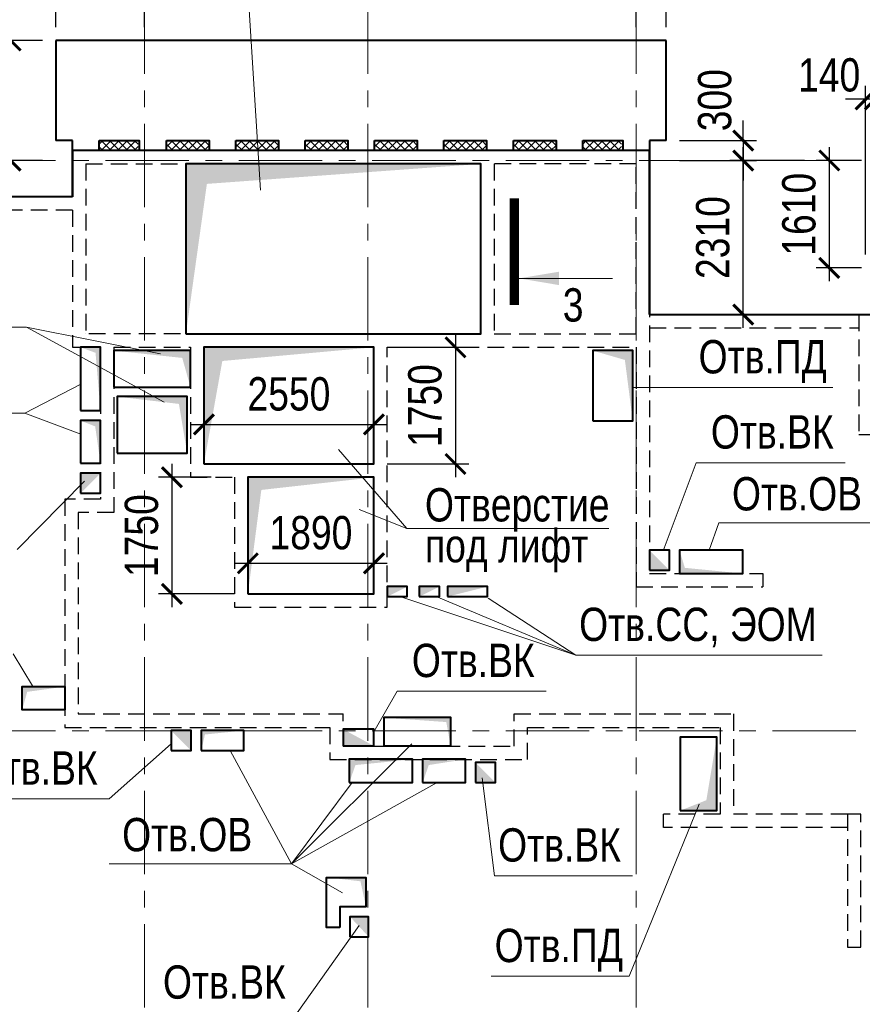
# Model space of a CAD drawing. Header units: inches. Extents: x -8638239 to -8523853, y 3840912 to 4564380.
# Tile 86 of 106: x -8596703 to -8584071, y 4450073 to 4464840. Entities that reach past the tile are written whole.
import ezdxf
from ezdxf.enums import TextEntityAlignment as Align

# ---------------------------------------------------------------- set-up
doc = ezdxf.new("R2010")
doc.units = ezdxf.units.IN
doc.header["$LTSCALE"] = 1000
doc.header["$MEASUREMENT"] = 0
doc.linetypes.add('CENTER', pattern=[2, 1.25, -0.25, 0.25, -0.25])
doc.linetypes.add('HIDDEN', pattern=[0.375, 0.25, -0.125])
for name, color, linetype, lineweight in [('СК-040-С(тены)', 12, 'HIDDEN', 25), ('СК-043-С-ПИЛОНЫ', 5, 'HIDDEN', 25), ('СК-050-П(литы перекрытия)', 3, 'Continuous', 40), ('СК-051-1-П-ОТВЕРСТИЯ ОВ ДУ', 5, 'Continuous', 40), ('СК-051-2-П-ОТВЕРСТИЯ ВК', 1, 'Continuous', 40), ('СК-051-4-П-ОТВЕРСТИЯ ЭО', 2, 'Continuous', 40), ('СК-052-П-БАЛКИ', 1, 'HIDDEN', 30), ('СК-100-О(си)', 7, 'CENTER', 15), ('СК-110-О-РАЗМЕРЫ', 7, 'Continuous', 15), ('СК-300-Р(азмеры)', 7, 'Continuous', 20), ('СК-400-Т(екст)', 7, 'Continuous', 20), ('СК-451-1-Т-ОТВ ОВ ДУ', 5, 'Continuous', 20), ('СК-451-2-Т-ОТВ ВК', 1, 'Continuous', 20), ('СК-451-3-Т-ОТВ ЭО', 2, 'Continuous', 20), ('СК-500-С(ечения)', 5, 'Continuous', 40), ('СК-600-Ш(триховка)', 250, 'Continuous', 13)]:
    doc.layers.add(name, color=color, linetype=linetype, lineweight=lineweight)
doc.styles.add('ARIAL_annotative', font='arial.ttf', dxfattribs={"width": 0.8, "height": 2.5})
doc.styles.add('RUSS', font='arial.ttf', dxfattribs={"width": 0.8})
doc.dimstyles.new('100-200', dxfattribs={"dimscale": 0, "dimtxt": 500, "dimasz": 300, "dimexe": 200, "dimexo": 200, "dimgap": 200, "dimtad": 1, "dimdec": 0, "dimzin": 0, "dimdsep": 46, "dimtxsty": 'RUSS', "dimblk": 'ARCHTICK', "dimcen": 0.096, "dimdle": 200, "dimclrd": 7, "dimclre": 7, "dimclrt": 256, "dimadec": 0, "dimazin": 0, "dimtfac": 1, "dimtdec": 0, "dimtmove": 2, "dimatfit": 3, "dimldrblk": 'OBLIQUE', "dimfxl": 1, "dimtolj": 1, "dimtzin": 0, "dimarcsym": 0})

# ---------------------------------------------------------------- blocks, each defined once
blk = doc.blocks.new('оси')
at = {"layer": 'СК-100-О(си)'}
for p, q in [((-36100.2, 18534.9), (-36100.2, -7257.5)), ((-32750.1, 18534.9), (-32750.1, -7257.5)), ((-28729.8, 18534.9), (-28729.8, -7257.5)), ((-46685.3, 15985), (5846.2, 15985)), ((-46685.3, 7435), (5846.2, 7435))]:
    blk.add_line(p, q, dxfattribs=at)
blk = doc.blocks.new('A$C858fb3ef')
at = {"layer": 'СК-300-Р(азмеры)'}
blk.add_blockref('оси', (0, 0), dxfattribs=at)
blk = doc.blocks.new('A$C573b34c5')
blk.add_blockref('A$C858fb3ef', (0, 0))
blk = doc.blocks.new('A$Cc2edbf5f_4эт')
at = {"layer": 'СК-040-С(тены)'}
for p, q in [((13060, 15935), (13060, 13385)), ((15190, 15935), (13060, 15935)), ((15190, 13385), (15190, 15935)), ((13060, 13385), (15190, 13385)), ((7360, 13185), (7360, 10705)), ((15190, 13185), (15190, 9590)), ((6975, 10705), (6825, 10705)), ((6825, 10705), (6825, 7685)), ((7360, 10705), (6975, 10705)), ((6975, 10705), (6975, 10705)), ((17090, 9790), (17090, 9590)), ((15190, 9590), (17090, 9590)), ((6826, 7685), (10800, 7685)), ((10800, 7205), (10800, 7685)), ((13360, 7205), (13360, 7685)), ((13360, 7685), (16650, 7685)), ((16650, 7685), (16650, 6185)), ((13560, 7005), (13560, 7485)), ((13560, 7485), (16450, 7485)), ((16450, 7485), (16450, 6185)), ((10800, 7205), (13360, 7205)), ((10600, 7005), (13560, 7005)), ((16450, 6185), (15600, 6185)), ((15600, 5985), (15600, 6185)), ((18360, 6185), (16650, 6185)), ((18360, 5985), (15600, 5985))]:
    blk.add_line(p, q, dxfattribs=at)
for points in [[(6740, 16135), (15390, 16135), (15390, 9790), (17090, 9790)], [(6740, 16135), (6740, 15441)], [(6940, 15935), (6940, 13385), (6940, 13385), (6940, 13385)], [(6940, 15935), (12860, 15935), (12860, 13385), (6940, 13385)], [(6740, 15241), (5320, 15241), (5320, 15441), (6740, 15441)], [(6740, 15241), (6740, 13185), (7160, 13185), (7160, 10905), (6775, 10905), (6775, 10905), (6625, 10905), (6625, 7485), (10600, 7485), (10600, 7005)], [(7360, 13185), (8510, 13185), (8510, 11235), (9170, 11235)], [(8710, 11435), (8710, 13185), (11260, 13185), (11260, 11435)], [(9170, 11235), (9170, 9285), (11460, 9285), (11460, 13185)], [(11460, 13185), (15190, 13185)], [(11260, 11435), (8710, 11435)], [(9370, 11235), (9370, 9485), (11260, 9485), (11260, 11235), (9370, 11235)]]:
    blk.add_lwpolyline(points, dxfattribs=at)
at = {"layer": 'СК-043-С-ПИЛОНЫ'}
for points in [[(18530, 13675), (18530, 11876), (18730, 11876), (18730, 13675), (18530, 13675)], [(18360, 6185), (18360, 4186), (18560, 4186), (18560, 6185), (18360, 6185)]]:
    blk.add_lwpolyline(points, dxfattribs=at)
blk = doc.blocks.new('_ArchTick')
at = {"color": 0, "linetype": 'ByBlock', "const_width": 0.15}
blk.add_lwpolyline([(-0.5, -0.5), (0.5, 0.5)], dxfattribs=at)
blk = doc.blocks.new('*D353')
at = {"layer": 'Defpoints', "color": 0, "transparency": 16777216}
for p in [(-8593631, 4457977), (-8594420, 4456227), (-8593282, 4456227)]:
    blk.add_point(p, dxfattribs=at)
at = {"layer": 'СК-110-О-РАЗМЕРЫ', "color": 7, "lineweight": -2, "transparency": 16777216}
for p, q in [((-8594420, 4458177), (-8594420, 4456027)), ((-8593831, 4457977), (-8594620, 4457977)), ((-8593482, 4456227), (-8594620, 4456227))]:
    blk.add_line(p, q, dxfattribs=at)
at = {"layer": 'СК-110-О-РАЗМЕРЫ', "color": 7, "lineweight": -2, "transparency": 16777216, "xscale": 300, "yscale": 300, "zscale": 300}
for p, rotation in [((-8594420, 4457977), 90), ((-8594420, 4456227), 270)]:
    blk.add_blockref('_ArchTick', p, dxfattribs=dict(at, rotation=rotation))
at = {"layer": 'СК-110-О-РАЗМЕРЫ', "transparency": 16777216, "insert": (-8594875, 4457102), "char_height": 500, "attachment_point": 5, "rotation": 90, "style": 'RUSS'}
blk.add_mtext('\\A1;1750', dxfattribs=at)
blk = doc.blocks.new('_Oblique')
at = {"color": 0, "linetype": 'ByBlock', "lineweight": -2}
blk.add_line((-0.5, -0.5), (0.5, 0.5), dxfattribs=at)
blk = doc.blocks.new('*D354')
at = {"layer": 'Defpoints', "color": 0, "transparency": 16777216}
for p in [(-8593282, 4457959), (-8591392, 4457960), (-8591392, 4456687)]:
    blk.add_point(p, dxfattribs=at)
at = {"layer": 'СК-110-О-РАЗМЕРЫ', "color": 7, "lineweight": -2, "transparency": 16777216}
for p, q in [((-8593282, 4457759), (-8593282, 4456487)), ((-8591392, 4457760), (-8591392, 4456487)), ((-8593482, 4456687), (-8591192, 4456687))]:
    blk.add_line(p, q, dxfattribs=at)
at = {"layer": 'СК-110-О-РАЗМЕРЫ', "color": 7, "lineweight": -2, "transparency": 16777216, "xscale": 300, "yscale": 300, "zscale": 300, "rotation": 180}
blk.add_blockref('_ArchTick', (-8593282, 4456687), dxfattribs=at)
at = {"layer": 'СК-110-О-РАЗМЕРЫ', "color": 7, "lineweight": -2, "transparency": 16777216, "xscale": 300, "yscale": 300, "zscale": 300}
blk.add_blockref('_ArchTick', (-8591392, 4456687), dxfattribs=at)
at = {"layer": 'СК-110-О-РАЗМЕРЫ', "transparency": 16777216, "insert": (-8592337, 4457143), "char_height": 500, "attachment_point": 5, "style": 'RUSS'}
blk.add_mtext('\\A1;1890', dxfattribs=at)
blk = doc.blocks.new('*D355')
at = {"layer": 'Defpoints', "color": 0, "transparency": 16777216}
for p in [(-8591392, 4459927), (-8591392, 4458177), (-8590171, 4458177)]:
    blk.add_point(p, dxfattribs=at)
at = {"layer": 'СК-110-О-РАЗМЕРЫ', "color": 7, "lineweight": -2, "transparency": 16777216}
for p, q in [((-8590171, 4460127), (-8590171, 4457977)), ((-8591192, 4459927), (-8589971, 4459927)), ((-8591192, 4458177), (-8589971, 4458177))]:
    blk.add_line(p, q, dxfattribs=at)
at = {"layer": 'СК-110-О-РАЗМЕРЫ', "color": 7, "lineweight": -2, "transparency": 16777216, "xscale": 300, "yscale": 300, "zscale": 300}
for p, rotation in [((-8590171, 4459927), 90), ((-8590171, 4458177), 270)]:
    blk.add_blockref('_ArchTick', p, dxfattribs=dict(at, rotation=rotation))
at = {"layer": 'СК-110-О-РАЗМЕРЫ', "transparency": 16777216, "insert": (-8590626, 4459052), "char_height": 500, "attachment_point": 5, "rotation": 90, "style": 'RUSS'}
blk.add_mtext('\\A1;1750', dxfattribs=at)
blk = doc.blocks.new('*D356')
at = {"layer": 'Defpoints', "color": 0, "transparency": 16777216}
for p in [(-8591392, 4458770), (-8593942, 4458032), (-8591392, 4458032)]:
    blk.add_point(p, dxfattribs=at)
at = {"layer": 'СК-110-О-РАЗМЕРЫ', "color": 7, "lineweight": -2, "transparency": 16777216}
for p, q in [((-8593942, 4458232), (-8593942, 4458970)), ((-8591392, 4458232), (-8591392, 4458970)), ((-8594142, 4458770), (-8591192, 4458770))]:
    blk.add_line(p, q, dxfattribs=at)
at = {"layer": 'СК-110-О-РАЗМЕРЫ', "color": 7, "lineweight": -2, "transparency": 16777216, "xscale": 300, "yscale": 300, "zscale": 300, "rotation": 180}
blk.add_blockref('_ArchTick', (-8593942, 4458770), dxfattribs=at)
at = {"layer": 'СК-110-О-РАЗМЕРЫ', "color": 7, "lineweight": -2, "transparency": 16777216, "xscale": 300, "yscale": 300, "zscale": 300}
blk.add_blockref('_ArchTick', (-8591392, 4458770), dxfattribs=at)
at = {"layer": 'СК-110-О-РАЗМЕРЫ', "transparency": 16777216, "insert": (-8592667, 4459225), "char_height": 500, "attachment_point": 5, "style": 'RUSS'}
blk.add_mtext('\\A1;2550', dxfattribs=at)
blk = doc.blocks.new('*D362')
at = {"layer": 'Defpoints', "color": 0, "transparency": 16777216}
for p in [(-8594832, 4465653), (-8596162, 4464527), (-8594832, 4464527)]:
    blk.add_point(p, dxfattribs=at)
at = {"layer": 'СК-110-О-РАЗМЕРЫ', "color": 7, "lineweight": -2, "transparency": 16777216}
for p, q in [((-8596162, 4464727), (-8596162, 4465853)), ((-8594832, 4464727), (-8594832, 4465853)), ((-8596362, 4465653), (-8594632, 4465653))]:
    blk.add_line(p, q, dxfattribs=at)
at = {"layer": 'СК-110-О-РАЗМЕРЫ', "color": 7, "lineweight": -2, "transparency": 16777216, "xscale": 300, "yscale": 300, "zscale": 300, "rotation": 180}
blk.add_blockref('_ArchTick', (-8596162, 4465653), dxfattribs=at)
at = {"layer": 'СК-110-О-РАЗМЕРЫ', "color": 7, "lineweight": -2, "transparency": 16777216, "xscale": 300, "yscale": 300, "zscale": 300}
blk.add_blockref('_ArchTick', (-8594832, 4465653), dxfattribs=at)
at = {"layer": 'СК-110-О-РАЗМЕРЫ', "transparency": 16777216, "insert": (-8595497, 4466408), "char_height": 500, "attachment_point": 5, "style": 'RUSS'}
blk.add_mtext('\\A1;1330', dxfattribs=at)
blk = doc.blocks.new('*D363')
at = {"layer": 'Defpoints', "color": 0, "transparency": 16777216}
for p in [(-8596162, 4464527), (-8596838, 4462727), (-8596162, 4462727)]:
    blk.add_point(p, dxfattribs=at)
at = {"layer": 'СК-110-О-РАЗМЕРЫ', "color": 7, "lineweight": -2, "transparency": 16777216}
for p, q in [((-8596838, 4464727), (-8596838, 4462527)), ((-8596362, 4464527), (-8597038, 4464527)), ((-8596362, 4462727), (-8597038, 4462727))]:
    blk.add_line(p, q, dxfattribs=at)
at = {"layer": 'СК-110-О-РАЗМЕРЫ', "color": 7, "lineweight": -2, "transparency": 16777216, "xscale": 300, "yscale": 300, "zscale": 300}
for p, rotation in [((-8596838, 4464527), 90), ((-8596838, 4462727), 270)]:
    blk.add_blockref('_ArchTick', p, dxfattribs=dict(at, rotation=rotation))
at = {"layer": 'СК-110-О-РАЗМЕРЫ', "transparency": 16777216, "insert": (-8597293, 4463627), "char_height": 500, "attachment_point": 5, "rotation": 90, "style": 'RUSS'}
blk.add_mtext('\\A1;1800', dxfattribs=at)
blk = doc.blocks.new('*D364')
at = {"layer": 'Defpoints', "color": 0, "transparency": 16777216}
for p in [(-8587462, 4465653), (-8587462, 4464527), (-8587012, 4464527)]:
    blk.add_point(p, dxfattribs=at)
at = {"layer": 'СК-110-О-РАЗМЕРЫ', "color": 7, "lineweight": -2, "transparency": 16777216}
for p, q in [((-8587462, 4464727), (-8587462, 4465853)), ((-8587012, 4464727), (-8587012, 4465853)), ((-8586812, 4465653), (-8587662, 4465653))]:
    blk.add_line(p, q, dxfattribs=at)
at = {"layer": 'СК-110-О-РАЗМЕРЫ', "color": 7, "lineweight": -2, "transparency": 16777216, "xscale": 300, "yscale": 300, "zscale": 300, "rotation": 180}
blk.add_blockref('_ArchTick', (-8587462, 4465653), dxfattribs=at)
at = {"layer": 'СК-110-О-РАЗМЕРЫ', "color": 7, "lineweight": -2, "transparency": 16777216, "xscale": 300, "yscale": 300, "zscale": 300}
blk.add_blockref('_ArchTick', (-8587012, 4465653), dxfattribs=at)
at = {"layer": 'СК-110-О-РАЗМЕРЫ', "transparency": 16777216, "insert": (-8587237, 4466408), "char_height": 500, "attachment_point": 5, "style": 'RUSS'}
blk.add_mtext('\\A1;450', dxfattribs=at)
blk = doc.blocks.new('*D365')
at = {"layer": 'Defpoints', "color": 0, "transparency": 16777216}
for p in [(-8585855, 4462727), (-8584738, 4462727), (-8584738, 4460417)]:
    blk.add_point(p, dxfattribs=at)
at = {"layer": 'СК-110-О-РАЗМЕРЫ', "color": 7, "lineweight": -2, "transparency": 16777216}
for p, q in [((-8585855, 4460217), (-8585855, 4462927)), ((-8584938, 4462727), (-8586055, 4462727)), ((-8584938, 4460417), (-8586055, 4460417))]:
    blk.add_line(p, q, dxfattribs=at)
at = {"layer": 'СК-110-О-РАЗМЕРЫ', "color": 7, "lineweight": -2, "transparency": 16777216, "xscale": 300, "yscale": 300, "zscale": 300}
for p, rotation in [((-8585855, 4462727), 90), ((-8585855, 4460417), 270)]:
    blk.add_blockref('_ArchTick', p, dxfattribs=dict(at, rotation=rotation))
at = {"layer": 'СК-110-О-РАЗМЕРЫ', "transparency": 16777216, "insert": (-8586311, 4461572), "char_height": 500, "attachment_point": 5, "rotation": 90, "style": 'RUSS'}
blk.add_mtext('\\A1;2310', dxfattribs=at)
blk = doc.blocks.new('*D366')
at = {"layer": 'Defpoints', "color": 0, "transparency": 16777216}
for p in [(-8584022, 4463646), (-8584022, 4461117), (-8583882, 4461117)]:
    blk.add_point(p, dxfattribs=at)
at = {"layer": 'СК-110-О-РАЗМЕРЫ', "color": 7, "lineweight": -2, "transparency": 16777216}
for p, q in [((-8584022, 4461317), (-8584022, 4463846)), ((-8583882, 4461317), (-8583882, 4463846)), ((-8584022, 4463646), (-8584322, 4463646)), ((-8583882, 4463646), (-8584022, 4463646)), ((-8583882, 4463646), (-8583582, 4463646))]:
    blk.add_line(p, q, dxfattribs=at)
at = {"layer": 'СК-110-О-РАЗМЕРЫ', "color": 7, "lineweight": -2, "transparency": 16777216, "xscale": 300, "yscale": 300, "zscale": 300}
blk.add_blockref('_ArchTick', (-8584022, 4463646), dxfattribs=at)
at = {"layer": 'СК-110-О-РАЗМЕРЫ', "color": 7, "lineweight": -2, "transparency": 16777216, "xscale": 300, "yscale": 300, "zscale": 300, "rotation": 180}
blk.add_blockref('_ArchTick', (-8583882, 4463646), dxfattribs=at)
at = {"layer": 'СК-110-О-РАЗМЕРЫ', "transparency": 16777216, "insert": (-8584568, 4464009), "char_height": 500, "attachment_point": 5, "style": 'RUSS'}
blk.add_mtext('\\A1;140', dxfattribs=at)
blk = doc.blocks.new('*D368')
at = {"layer": 'Defpoints', "color": 0, "transparency": 16777216}
for p in [(-8584565, 4462727), (-8583883, 4462727), (-8583883, 4461117)]:
    blk.add_point(p, dxfattribs=at)
at = {"layer": 'СК-110-О-РАЗМЕРЫ', "color": 7, "lineweight": -2, "transparency": 16777216}
for p, q in [((-8584565, 4460917), (-8584565, 4462927)), ((-8584083, 4462727), (-8584765, 4462727)), ((-8584083, 4461117), (-8584765, 4461117))]:
    blk.add_line(p, q, dxfattribs=at)
at = {"layer": 'СК-110-О-РАЗМЕРЫ', "color": 7, "lineweight": -2, "transparency": 16777216, "xscale": 300, "yscale": 300, "zscale": 300}
for p, rotation in [((-8584565, 4462727), 90), ((-8584565, 4461117), 270)]:
    blk.add_blockref('_ArchTick', p, dxfattribs=dict(at, rotation=rotation))
at = {"layer": 'СК-110-О-РАЗМЕРЫ', "transparency": 16777216, "insert": (-8585020, 4461922), "char_height": 500, "attachment_point": 5, "rotation": 90, "style": 'RUSS'}
blk.add_mtext('\\A1;1610', dxfattribs=at)
blk = doc.blocks.new('*D449')
at = {"layer": 'Defpoints', "color": 0, "transparency": 16777216}
for p in [(-8587013, 4463027), (-8587013, 4462727), (-8585855, 4462727)]:
    blk.add_point(p, dxfattribs=at)
at = {"layer": 'СК-110-О-РАЗМЕРЫ', "color": 7, "lineweight": -2, "transparency": 16777216}
for p, q in [((-8585855, 4463027), (-8585855, 4463327)), ((-8586813, 4463027), (-8585655, 4463027)), ((-8585855, 4463027), (-8585855, 4462727)), ((-8586813, 4462727), (-8585655, 4462727)), ((-8585855, 4462727), (-8585855, 4462427))]:
    blk.add_line(p, q, dxfattribs=at)
at = {"layer": 'СК-110-О-РАЗМЕРЫ', "color": 7, "lineweight": -2, "transparency": 16777216, "xscale": 300, "yscale": 300, "zscale": 300}
for p, rotation in [((-8585855, 4463027), 270), ((-8585855, 4462727), 90)]:
    blk.add_blockref('_ArchTick', p, dxfattribs=dict(at, rotation=rotation))
at = {"layer": 'СК-110-О-РАЗМЕРЫ', "transparency": 16777216, "insert": (-8586282, 4463633), "char_height": 500, "attachment_point": 5, "rotation": 90, "style": 'RUSS'}
blk.add_mtext('\\A1;300', dxfattribs=at)
blk = doc.blocks.new('Сечение')
at = {"layer": 'СК-500-С(ечения)', "linetype": 'Continuous', "lineweight": 15, "ltscale": 100}
blk.add_line((-200, -35), (-200, -735), dxfattribs=at)
at = {"layer": 'СК-500-С(ечения)', "linetype": 'Continuous', "ltscale": 100, "const_width": 70}
blk.add_lwpolyline([(-400, 0), (400, 0)], dxfattribs=at)
at = {"layer": 'СК-500-С(ечения)', "linetype": 'Continuous', "ltscale": 100}
blk.add_solid([(-200, -35), (-250.3, -335.5), (-149.7, -335.5)], dxfattribs=at)
blk = doc.blocks.new('*U31')
at = {"layer": 'СК-400-Т(екст)', "ltscale": 100, "yscale": 0.01, "zscale": 0.01, "rotation": 89.99999999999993}
for p, xscale in [((0, -4), -0.01), ((0, -26.045), 0.01)]:
    blk.add_blockref('Сечение', p, dxfattribs=dict(at, xscale=xscale))
at = {"layer": 'СК-500-С(ечения)', "color": 0, "ltscale": 100, "style": 'ARIAL_annotative', "width": 0.8}
blk.add_attdef('НОМЕР_СЕЧЕНИЯ_1_1(НОМЕР_ЛИСТА)', text='', height=2.5, rotation=180, dxfattribs=at).set_placement((6.74, -1.226), align=Align.RIGHT)
blk.add_attdef('НОМЕР_СЕЧЕНИЯ_2_1(НОМЕР_ЛИСТА)', text='', height=2.5, rotation=180, dxfattribs=at).set_placement((6.74, -28.078), align=Align.BOTTOM_LEFT)

msp = doc.modelspace()

# ---------------------------------------------------------------- hatches: boundary and pattern name
at = {"layer": 'СК-600-Ш(триховка)'}
h = msp.add_hatch(dxfattribs=at)
h.set_pattern_fill('ANSI37', color=256, scale=700)
h.set_pattern_definition([(45, (-1779.45, -76831.07), (-61.87184335, 61.87184335), []), (135, (-1779.45, -76831.07), (-61.87184335, -61.87184335), [])])
h.paths.add_polyline_path([(-8594929.3, 4463026.8), (-8595511.7, 4463026.7), (-8595511.7, 4462876.9), (-8594929.3, 4462876.9)])
h = msp.add_hatch(dxfattribs=at)
h.set_pattern_fill('ANSI37', color=256, scale=700)
h.set_pattern_definition([(45, (-730.31, -76831.11), (-61.87184335, 61.87184335), []), (135, (-730.31, -76831.11), (-61.87184335, -61.87184335), [])])
h.paths.add_polyline_path([(-8593862.6, 4463026.7), (-8594502.6, 4463026.7), (-8594502.6, 4462876.8), (-8593862.6, 4462876.8)])
h = msp.add_hatch(dxfattribs=at)
h.set_pattern_fill('ANSI37', color=256, scale=700)
h.set_pattern_definition([(45, (309.69, -76831.11), (-61.87184335, 61.87184335), []), (135, (309.69, -76831.11), (-61.87184335, -61.87184335), [])])
h.paths.add_polyline_path([(-8592822.6, 4463026.7), (-8593462.6, 4463026.7), (-8593462.6, 4462876.8), (-8592822.6, 4462876.8)])
h = msp.add_hatch(dxfattribs=at)
h.set_pattern_fill('ANSI37', color=256, scale=700)
h.set_pattern_definition([(45, (1349.69, -76831.11), (-61.87184335, 61.87184335), []), (135, (1349.69, -76831.11), (-61.87184335, -61.87184335), [])])
h.paths.add_polyline_path([(-8591782.6, 4463026.7), (-8592422.6, 4463026.7), (-8592422.6, 4462876.8), (-8591782.6, 4462876.8)])
h = msp.add_hatch(dxfattribs=at)
h.set_pattern_fill('ANSI37', color=256, scale=700)
h.set_pattern_definition([(45, (2389.69, -76831.11), (-61.87184335, 61.87184335), []), (135, (2389.69, -76831.11), (-61.87184335, -61.87184335), [])])
h.paths.add_polyline_path([(-8590742.6, 4463026.7), (-8591382.6, 4463026.7), (-8591382.6, 4462876.8), (-8590742.6, 4462876.8)])
h = msp.add_hatch(dxfattribs=at)
h.set_pattern_fill('ANSI37', color=256, scale=700)
h.set_pattern_definition([(45, (3429.69, -76831.11), (-61.87184335, 61.87184335), []), (135, (3429.69, -76831.11), (-61.87184335, -61.87184335), [])])
h.paths.add_polyline_path([(-8589702.6, 4463026.7), (-8590342.6, 4463026.7), (-8590342.6, 4462876.8), (-8589702.6, 4462876.8)])
h = msp.add_hatch(dxfattribs=at)
h.set_pattern_fill('ANSI37', color=256, scale=700)
h.set_pattern_definition([(45, (4469.69, -76831.11), (-61.87184335, 61.87184335), []), (135, (4469.69, -76831.11), (-61.87184335, -61.87184335), [])])
h.paths.add_polyline_path([(-8588662.6, 4463026.7), (-8589302.6, 4463026.7), (-8589302.6, 4462876.8), (-8588662.6, 4462876.8)])
h = msp.add_hatch(dxfattribs=at)
h.set_pattern_fill('ANSI37', color=256, scale=700)
h.set_pattern_definition([(45, (5469.69, -76831.11), (-61.87184335, 61.87184335), []), (135, (5469.69, -76831.11), (-61.87184335, -61.87184335), [])])
h.paths.add_polyline_path([(-8587680.2, 4463026.7), (-8588262.6, 4463026.7), (-8588262.6, 4462876.8), (-8587680.2, 4462876.8)])

# ---------------------------------------------------------------- linework, layer by layer
at = {"layer": 'СК-050-П(литы перекрытия)'}
for p, q in [((-8587012.6, 4464527.1), (-8596161.7, 4464527.1)), ((-8596161.7, 4464527.1), (-8596161.7, 4463026.9)), ((-8587012.6, 4463026.8), (-8587012.6, 4464527.1)), ((-8595911.7, 4463026.9), (-8596161.7, 4463026.9)), ((-8595911.7, 4462182.4), (-8595911.7, 4463026.9)), ((-8587261.8, 4463026.8), (-8587261.8, 4460417.2)), ((-8587012.6, 4463026.8), (-8587261.8, 4463026.8)), ((-8587261.8, 4462876.8), (-8595911.7, 4462876.9)), ((-8595911.7, 4462876.9), (-8595911.7, 4462182.4)), ((-8587261.8, 4460417.2), (-8587261.8, 4462876.8)), ((-8595911.7, 4462182.4), (-8599252.2, 4462182.4)), ((-8587261.8, 4460417.2), (-8583922.2, 4460417.2))]:
    msp.add_line(p, q, dxfattribs=at)
for points in [[(-8595511.7, 4463026.9), (-8594911.7, 4463026.9), (-8594911.7, 4462876.9), (-8595511.7, 4462876.9)], [(-8594502.6, 4463026.8), (-8593862.6, 4463026.8), (-8593862.6, 4462876.8), (-8594502.6, 4462876.8)], [(-8593462.6, 4463026.8), (-8592822.6, 4463026.8), (-8592822.6, 4462876.8), (-8593462.6, 4462876.8)], [(-8592422.6, 4463026.8), (-8591782.6, 4463026.8), (-8591782.6, 4462876.8), (-8592422.6, 4462876.8)], [(-8591382.6, 4463026.8), (-8590742.6, 4463026.8), (-8590742.6, 4462876.8), (-8591382.6, 4462876.8)], [(-8590342.6, 4463026.8), (-8589702.6, 4463026.8), (-8589702.6, 4462876.8), (-8590342.6, 4462876.8)], [(-8589302.6, 4463026.8), (-8588662.6, 4463026.8), (-8588662.6, 4462876.8), (-8589302.6, 4462876.8)], [(-8588262.6, 4463026.8), (-8587662.6, 4463026.8), (-8587662.6, 4462876.8), (-8588262.6, 4462876.8)], [(-8594211.7, 4460126.7), (-8589791.7, 4460126.7), (-8589791.7, 4462676.9), (-8594211.7, 4462676.9)], [(-8593941.8, 4458176.8), (-8591391.8, 4458176.8), (-8591391.8, 4459926.8), (-8593941.8, 4459926.8)], [(-8593282.1, 4456226.9), (-8591391.8, 4456226.9), (-8591391.8, 4457976.6), (-8593282.1, 4457976.6)]]:
    msp.add_lwpolyline(points, close=True, dxfattribs=at)
at = {"layer": 'СК-050-П(литы перекрытия)', "color": 7}
msp.add_solid([(-8593941.8, 4458176.8), (-8593941.8, 4459926.8), (-8593665.4, 4459721.3), (-8591391.8, 4459926.8)], dxfattribs=at)
at = {"layer": 'СК-051-1-П-ОТВЕРСТИЯ ОВ ДУ'}
for points in [[(-8595792.1, 4458976.8), (-8595491.9, 4458976.8), (-8595491.9, 4459926.5), (-8595792.1, 4459926.5)], [(-8595291.7, 4459326.5), (-8594141.8, 4459326.5), (-8594141.8, 4459876.8), (-8595291.7, 4459876.8)], [(-8588112.1, 4458821.8), (-8587512.1, 4458821.8), (-8587512.1, 4459876.8), (-8588112.1, 4459876.8)], [(-8595241.8, 4458336.8), (-8594191.8, 4458336.8), (-8594191.8, 4459186.8), (-8595241.8, 4459186.8)], [(-8595790.8, 4458186.8), (-8595491.9, 4458186.8), (-8595491.9, 4458826.8), (-8595790.8, 4458826.8)], [(-8586812.3, 4456533), (-8585862.3, 4456533), (-8585862.3, 4456883), (-8586812.3, 4456883)], [(-8596027.3, 4454487.2), (-8596667.3, 4454487.2), (-8596667.3, 4454837.1), (-8596027.3, 4454837.1)], [(-8591242.1, 4453947.1), (-8590242.1, 4453947.1), (-8590242.1, 4454372.2), (-8591242.1, 4454372.2)], [(-8593982.1, 4453877.2), (-8593342, 4453877.2), (-8593342, 4454178.5), (-8593982.1, 4454178.5)], [(-8586802.1, 4452977.2), (-8586252.1, 4452977.2), (-8586252.1, 4454077.2), (-8586802.1, 4454077.2)], [(-8591762.1, 4453397.3), (-8590812.1, 4453397.3), (-8590812.1, 4453747.3), (-8591762.1, 4453747.3)], [(-8590662.1, 4453397.3), (-8590022.1, 4453397.3), (-8590022.1, 4453747.3), (-8590662.1, 4453747.3)], [(-8591902.1, 4451227), (-8592102.1, 4451227), (-8592102.1, 4451977), (-8591512.1, 4451977), (-8591512.1, 4451537), (-8591902.1, 4451537)]]:
    msp.add_lwpolyline(points, close=True, dxfattribs=at)
for points in [[(-8595791.7, 4459926.7), (-8595491.9, 4459926.5), (-8595565.9, 4459843.8), (-8595491.9, 4458976.8)], [(-8594141.8, 4459326.5), (-8594141.8, 4459876.8), (-8594266.1, 4459767.4), (-8595291.7, 4459876.8)], [(-8588112.1, 4459876.8), (-8587512.1, 4459876.8), (-8587630.7, 4459737.2), (-8587512.1, 4458821.8)], [(-8594191.8, 4458336.8), (-8594191.8, 4459186.8), (-8594316.1, 4459077.4), (-8595241.8, 4459186.8)], [(-8595790.8, 4458826.8), (-8595491.9, 4458826.8), (-8595571.2, 4458740.7), (-8595491.8, 4458186.8)], [(-8586812.1, 4456882.2), (-8586812.3, 4456533), (-8586731.7, 4456619.4), (-8585862.3, 4456533)], [(-8596667.3, 4454487.2), (-8596667.3, 4454837.1), (-8596590, 4454759.2), (-8596027.3, 4454837.1)], [(-8590242.1, 4453947.1), (-8590242.1, 4454372.2), (-8590308, 4454306), (-8591242.1, 4454372.2)], [(-8593982, 4453877.2), (-8593982.1, 4454176.9), (-8593925.8, 4454119.5), (-8593342, 4454178.5)], [(-8586802.1, 4452977.2), (-8586252.1, 4452977.2), (-8586409.2, 4453134.3), (-8586252.1, 4454077.2)], [(-8591762.1, 4453397.3), (-8591762.1, 4453747.3), (-8591669.7, 4453661.1), (-8590812.1, 4453747.3)], [(-8590662.1, 4453397.3), (-8590662.1, 4453747.3), (-8590570.9, 4453661.4), (-8590022.1, 4453747.3)], [(-8592102.1, 4451977), (-8591512.1, 4451977), (-8591594.4, 4451918), (-8591512.1, 4451537)]]:
    msp.add_solid(points, dxfattribs=at)
at = {"layer": 'СК-051-2-П-ОТВЕРСТИЯ ВК'}
for points in [[(-8595791.9, 4457737), (-8595491.9, 4457737), (-8595491.9, 4458037), (-8595791.9, 4458037)], [(-8587261.8, 4456582.1), (-8586962.1, 4456582.1), (-8586962.1, 4456882.1), (-8587261.8, 4456882.1)], [(-8594432.1, 4453877.2), (-8594132.1, 4453877.2), (-8594132.1, 4454177.2), (-8594432.1, 4454177.2)], [(-8591852.1, 4453947.2), (-8591392.1, 4453947.2), (-8591392.1, 4454197.2), (-8591852.1, 4454197.2)], [(-8589872.1, 4453397.3), (-8589572.1, 4453397.3), (-8589572.1, 4453697.3), (-8589872.1, 4453697.3)], [(-8591752.1, 4451087), (-8591472.1, 4451087), (-8591472.1, 4451387), (-8591752.1, 4451387)]]:
    msp.add_lwpolyline(points, close=True, dxfattribs=at)
for points in [[(-8595791.9, 4457737), (-8595491.9, 4458037), (-8595791.9, 4458037)], [(-8586962.1, 4456582.1), (-8587262.1, 4456882.1), (-8587261.8, 4456582.1)], [(-8594132.1, 4453877.2), (-8594132.1, 4454177.2), (-8594432.1, 4454177.2)], [(-8591392.1, 4453947.2), (-8591852.1, 4454197.2), (-8591852.1, 4453947.1)], [(-8589572.1, 4453397.3), (-8589872.1, 4453697.3), (-8589872.1, 4453397.3)], [(-8591472.1, 4451087), (-8591472.1, 4451387), (-8591752.1, 4451387)]]:
    msp.add_solid(points, dxfattribs=at)
at = {"layer": 'СК-051-4-П-ОТВЕРСТИЯ ЭО'}
for points in [[(-8591192.1, 4456187.2), (-8590892.1, 4456187.2), (-8590892.1, 4456337.1), (-8591192.1, 4456337.1)], [(-8590712.1, 4456187.2), (-8590412.1, 4456187.2), (-8590412.1, 4456337.1), (-8590712.1, 4456337.1)], [(-8590292.1, 4456187.2), (-8589692.1, 4456187.2), (-8589692.1, 4456337.1), (-8590292.1, 4456337.1)]]:
    msp.add_lwpolyline(points, close=True, dxfattribs=at)
for points in [[(-8591192.1, 4456187.2), (-8590892.1, 4456337.1), (-8591191.9, 4456337.1)], [(-8590712.1, 4456187.2), (-8590412.1, 4456337.1), (-8590711.9, 4456337.1)], [(-8590292.1, 4456187.2), (-8589692.1, 4456337.1), (-8590291.9, 4456337.1)]]:
    msp.add_solid(points, dxfattribs=at)
at = {"layer": 'СК-052-П-БАЛКИ'}
msp.add_line((-8587261.8, 4460217.2), (-8584122.2, 4460217.2), dxfattribs=at)
at = {"layer": 'СК-110-О-РАЗМЕРЫ'}
for points in [[(-8594211.7, 4460126.7), (-8594211.7, 4462676.9), (-8593896.8, 4462377.5), (-8589791.7, 4462676.9)], [(-8593282.1, 4456226.9), (-8593282.1, 4457976.6), (-8593080.6, 4457787.4), (-8591391.8, 4457976.6)]]:
    msp.add_solid(points, dxfattribs=at)
at = {"layer": 'СК-400-Т(екст)'}
msp.add_line((-8594211.7, 4460126.7), (-8594211.7, 4462676.8), dxfattribs=at)
at = {"layer": 'СК-400-Т(екст)', "color": 7}
msp.add_line((-8590898.8, 4457210.4), (-8591614.8, 4457496), dxfattribs=at)
for points in [[(-8590276.9, 4465632.2), (-8593304.2, 4465632.2), (-8593092.8, 4462281.1)], [(-8587871.6, 4457210.4), (-8590898.8, 4457210.4), (-8591925.2, 4458391.4)]]:
    msp.add_lwpolyline(points, dxfattribs=at)
at = {"layer": 'СК-451-1-Т-ОТВ ОВ ДУ', "lineweight": 13}
for p, q in [((-8598666.2, 4460228.7), (-8596600.7, 4460228.7)), ((-8596600.7, 4460228.7), (-8594591.4, 4459828.1)), ((-8596600.7, 4460228.7), (-8594539.1, 4459103.3)), ((-8596626.6, 4458941), (-8595787.6, 4459372.3)), ((-8587512.1, 4459322.3), (-8584511.5, 4459322.3)), ((-8598692.1, 4458941), (-8596626.6, 4458941)), ((-8596626.6, 4458941), (-8595787.9, 4458624.9)), ((-8586220.9, 4457292.8), (-8586367.8, 4456883)), ((-8586220.9, 4457292.8), (-8583488.3, 4457292.8)), ((-8596799.7, 4455328.4), (-8596509.6, 4454847.9)), ((-8592630.7, 4452180.6), (-8590825.9, 4453979.2)), ((-8592630.7, 4452180.6), (-8593549.7, 4453877.2)), ((-8592630.7, 4452180.6), (-8591718.4, 4453397.3)), ((-8592630.7, 4452180.6), (-8590442.7, 4453397.3)), ((-8587568.8, 4450492.9), (-8586514.7, 4453072.6)), ((-8595363.3, 4452180.6), (-8592630.7, 4452180.6)), ((-8592630.7, 4452180.6), (-8591862.8, 4451745.7)), ((-8589634.4, 4450492.9), (-8587568.8, 4450492.9))]:
    msp.add_line(p, q, dxfattribs=at)
at = {"layer": 'СК-451-2-Т-ОТВ ВК', "lineweight": 15}
for p, q in [((-8586560.1, 4458194.9), (-8587056.6, 4456875.5)), ((-8586560.1, 4458194.9), (-8584327.3, 4458194.9)), ((-8596738.4, 4456891.9), (-8595729.9, 4457917.7)), ((-8591042.7, 4454767.6), (-8591392.1, 4454159.1)), ((-8591042.7, 4454767.6), (-8588810, 4454767.6)), ((-8595361.4, 4453154.4), (-8594432.1, 4453978)), ((-8589583.1, 4452000.6), (-8589768.3, 4453468.8)), ((-8597426.9, 4453154.4), (-8595361.4, 4453154.4)), ((-8589583.1, 4452000.6), (-8587517.5, 4452000.6)), ((-8592541.3, 4449944.2), (-8591611.9, 4451254.3))]:
    msp.add_line(p, q, dxfattribs=at)
at = {"layer": 'СК-451-3-Т-ОТВ ЭО', "lineweight": 20}
for q in [(-8590988.4, 4456185.3), (-8590457.2, 4456186.8), (-8589679.8, 4456166.5), (-8584674.4, 4455308.9)]:
    msp.add_line((-8588368, 4455308.9), q, dxfattribs=at)

# ---------------------------------------------------------------- block references
at = {"layer": 'СК-051-1-П-ОТВЕРСТИЯ ОВ ДУ'}
msp.add_blockref('A$Cc2edbf5f_4эт', (-8602652.1, 4446741.9), dxfattribs=at)
at = {"layer": 'СК-300-Р(азмеры)'}
msp.add_blockref('A$C573b34c5', (-8558731.8, 4446741.9), dxfattribs=at)
at = {"layer": 'СК-500-С(ечения)'}
ref = msp.add_blockref('*U31', (-8589287.9, 4460560), dxfattribs=dict(at, xscale=-200, yscale=200, zscale=200, rotation=180))
ref.add_attrib('НОМЕР_СЕЧЕНИЯ_2_1(НОМЕР_ЛИСТА)', '3', dxfattribs={"color": 0, "ltscale": 100, "height": 500, "style": 'ARIAL_annotative', "width": 0.8}).set_placement((-8587939.9, 4466175.7), align=Align.BOTTOM_RIGHT)
ref.add_attrib('НОМЕР_СЕЧЕНИЯ_1_1(НОМЕР_ЛИСТА)', '3', dxfattribs={"color": 0, "ltscale": 100, "height": 500, "style": 'ARIAL_annotative', "width": 0.8}).set_placement((-8588250.7, 4460312.1), align=Align.RIGHT)

# ---------------------------------------------------------------- texts
at = {"layer": 'СК-400-Т(екст)', "color": 7, "style": 'RUSS', "width": 0.8}
for s, p in [('Отверстие', (-8590627.5, 4457314.3)), ('под лифт', (-8590627.5, 4456702.2))]:
    msp.add_text(s, height=500, dxfattribs=at).set_placement(p)
at = {"layer": 'СК-451-1-Т-ОТВ ОВ ДУ', "lineweight": 13, "style": 'RUSS', "width": 0.8}
for s, p in [('Отв.ПД', (-8586525.3, 4459535)), ('Отв.ОВ', (-8586024.9, 4457480)), ('Отв.ОВ', (-8595167.2, 4452367.9)), ('Отв.ПД', (-8589582.7, 4450705.7))]:
    msp.add_text(s, height=500, dxfattribs=at).set_placement(p)
at = {"layer": 'СК-451-2-Т-ОТВ ВК', "lineweight": 15, "style": 'RUSS', "width": 0.8}
for p in [(-8586341.2, 4458407.6), (-8590823.8, 4454980.3), (-8597375.2, 4453367.1), (-8589531.3, 4452213.3), (-8594555.1, 4450156.9)]:
    msp.add_text('Отв.ВК', height=500, dxfattribs=at).set_placement(p)
at = {"layer": 'СК-451-3-Т-ОТВ ЭО', "style": 'RUSS', "width": 0.8}
msp.add_text('Отв.CC, ЭОМ', height=500, dxfattribs=at).set_placement((-8588316.3, 4455521.6))

# ---------------------------------------------------------------- dimensions: what is measured, and where the dimension line sits
at = {"layer": 'СК-110-О-РАЗМЕРЫ'}
for base, p1, p2, picture, middle in [((-8594832.1, 4465652.9), (-8596161.7, 4464527.1), (-8594832.1, 4464527.1), '*D362', (-8595496.9, 4466408.4)), ((-8587461.7, 4465652.9), (-8587011.6, 4464526.9), (-8587461.7, 4464527.1), '*D364', (-8587236.6, 4466408.2)), ((-8591391.8, 4458769.6), (-8593941.8, 4458032.4), (-8591391.8, 4458032.4), '*D356', (-8592666.8, 4459224.9)), ((-8591391.8, 4456687.4), (-8593282.1, 4457959.4), (-8591391.8, 4457959.6), '*D354', (-8592337, 4457142.7))]:
    dim = msp.add_linear_dim(base=base, p1=p1, p2=p2, dimstyle='100-200', override={"dimscale": 1}, dxfattribs=at)
    dim.commit()
    dim.dimension.update_dxf_attribs({"geometry": picture, "text_midpoint": middle})
for base, p1, p2, picture, middle in [((-8596838.2, 4462726.9), (-8596161.7, 4464527.1), (-8596161.7, 4462726.9), '*D363', (-8597293.5, 4463627)), ((-8585855.4, 4462726.9), (-8584737.6, 4460417.2), (-8584737.6, 4462726.9), '*D365', (-8586310.9, 4461572)), ((-8584565, 4462726.9), (-8583883.1, 4461117.1), (-8583883.1, 4462726.9), '*D368', (-8585020.2, 4461922)), ((-8590170.6, 4458176.5), (-8591391.8, 4459926.7), (-8591391.8, 4458176.5), '*D355', (-8590625.9, 4459051.6)), ((-8594419.9, 4456226.9), (-8593631.1, 4457976.5), (-8593282.1, 4456226.9), '*D353', (-8594875.1, 4457101.7))]:
    dim = msp.add_linear_dim(base=base, p1=p1, p2=p2, angle=90, dimstyle='100-200', override={"dimscale": 1}, dxfattribs=at)
    dim.commit()
    dim.dimension.update_dxf_attribs({"geometry": picture, "text_midpoint": middle})
dim = msp.add_linear_dim(base=(-8585855.4, 4462726.9), p1=(-8587012.6, 4463026.8), p2=(-8587012.6, 4462726.9), angle=90, dimstyle='100-200', override={"dimscale": 1}, dxfattribs=at)
dim.commit()
dim.dimension.update_dxf_attribs({"geometry": '*D449', "text_midpoint": (-8586281.7, 4463633.5), "dimtype": 160})
dim = msp.add_linear_dim(base=(-8584022.1, 4463646), p1=(-8583882.1, 4461117.1), p2=(-8584022.1, 4461117.1), dimstyle='100-200', override={"dimscale": 1}, dxfattribs=at)
dim.commit()
dim.dimension.update_dxf_attribs({"geometry": '*D366', "text_midpoint": (-8584568.4, 4464008.6), "dimtype": 160})

doc.saveas('drawing.dxf')
